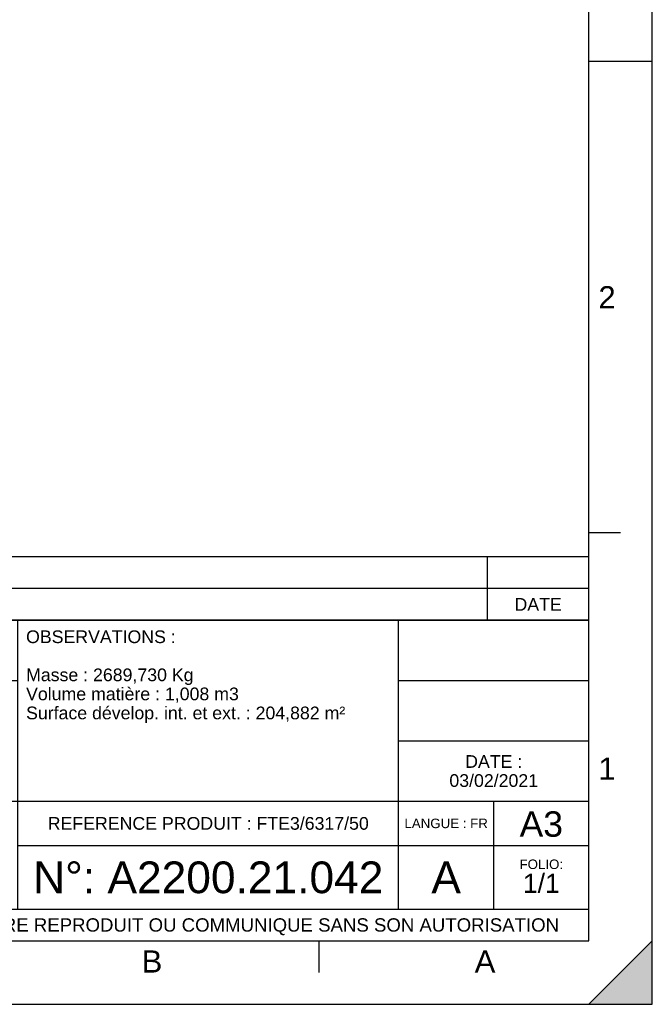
# Model space of a CAD drawing. Header units: millimetres. Extents: x 0 to 420, y 0 to 297.
# Tile 23 of 37: x 320 to 420, y 0 to 155. Entities that reach past the tile are written whole.
import ezdxf

# ---------------------------------------------------------------- set-up
doc = ezdxf.new("R2010")
doc.units = ezdxf.units.MM
doc.header["$LTSCALE"] = 23.1
doc.layers.get('0').update_dxf_attribs({"linetype": 'CONTINUOUS'})
doc.styles.get("Standard").update_dxf_attribs({"font": 'arial.ttf'})
doc.styles.add('TEXTSTYLE_2', font='arial.ttf')

# ---------------------------------------------------------------- blocks, each defined once
blk = doc.blocks.new('MARGEA3_BL0', base_point=(210.000078, 148.5))
at = {"color": 7, "linetype": 'Continuous'}
for p, q in [((420, 0), (420, 296.999914)), ((420.000078, 0.000001), (420.000078, 297.000001)), ((410.000078, 10.000001), (410.000078, 287.000001)), ((420.000078, 148.500001), (410.000078, 148.500001)), ((415.000078, 74.250001), (410.000078, 74.250001)), ((10.000078, 10.000001), (410.000078, 10.000001)), ((367.500078, 5.000001), (367.500078, 10.000001)), ((420, 10), (410, 0)), ((420, 10), (410, 0)), ((420.000078, 10.000001), (410.000078, 0.000001)), ((420, 0), (420, 10)), ((420.000078, 0.000001), (420.000078, 10.000001)), ((0.000078, 0), (420.000078, 0)), ((410, 0), (420, 0)), ((410.000078, 0.000001), (420.000078, 0.000001))]:
    blk.add_line(p, q, dxfattribs=at)
blk.add_solid([(420, 10), (410, 0), (420, 0)], dxfattribs=at)
at = {"color": 7, "linetype": 'Continuous', "style": 'TEXTSTYLE_2', "oblique": 0.00001872}
for s, p in [('2', (411.500078, 109.625001)), ('1', (411.500078, 35.375001)), ('B', (339.500078, 5.000001)), ('A', (392.000078, 5.000001))]:
    blk.add_text(s, height=3.5, dxfattribs=at).set_placement(p)
blk = doc.blocks.new('*T5')
at = {"color": 2, "linetype": 'Continuous'}
for p, q in [((0, 0), (0, 50.5)), ((0, 50.5), (190, 50.5)), ((25, 22), (25, 50.5)), ((100, 5), (100, 50.5)), ((160, 5), (160, 50.5)), ((190, 0), (190, 50.5)), ((0, 41), (100, 41)), ((160, 41), (190, 41)), ((0, 31.5), (25, 31.5)), ((160, 31.5), (190, 31.5)), ((0, 22), (190, 22)), ((175, 5), (175, 22)), ((100, 15), (190, 15)), ((0, 5), (190, 5)), ((0, 0), (190, 0))]:
    blk.add_line(p, q, dxfattribs=at)
at = {"color": 5, "linetype": 'Continuous', "line_spacing_factor": 0.9}
for s, insert, char_height, width, attachment_point in [('MATIERE :\\P ', (1.28, 48.9), 2, 27.8662, 1), ('TOLERANCES GENERALES :\\P±10mm', (26.28, 48.9), 2, 76.5502, 1), ('OBSERVATIONS :\\P \\PMasse : 2689,730 Kg\\PVolume matière : 1,008 m3\\PSurface dévelop. int. et ext. : 204,882 m²', (101.28, 48.9), 2, 100.5056, 1), ('ECHELLE :\\P\\H2.5;1:50', (1.28, 39.4), 2, 28.5204, 1), ('TITRE :\\PFOSSE TOUTES EAUX 50 M3\\PDIAMETRE 2300\\P20 A 60 M3', (26.28, 39.4), 2, 76.8476, 1), ('DATE :\\P03/02/2021', (175, 29.25), 2, 27.9554, 2), ('A3', (182.5, 20.4), 4, 13.6506, 2), ('REFERENCE PRODUIT : FTE3/6317/50', (130, 19.5), 2, 101.0558, 2), ('LANGUE : FR', (167.5, 19.25), 1.5, 26.2639, 2), ('N°: A2200.21.042', (130, 12.5), 5, 110.3346, 2), ('A', (167.5, 12.5), 5, 9.2937, 2), ('FOLIO:  \\P\\H3.0;1/1', (182.5, 12.81), 1.5, 16.0372, 2), ('CE PLAN EST LA PROPRIETE DE LA SOCIETE F2F ET NE PEUT ETRE REPRODUIT OU COMMUNIQUE SANS SON AUTORISATION', (95, 3.55), 2.1, 360.4506, 2)]:
    blk.add_mtext(s, dxfattribs=dict(at, insert=insert, char_height=char_height, width=width, attachment_point=attachment_point))
blk = doc.blocks.new('*T6')
at = {"color": 2, "linetype": 'Continuous'}
for p, q in [((190, 10), (0, 10)), ((0, 0), (0, 10)), ((8, 0), (8, 10)), ((16, 0), (16, 10)), ((174, 0), (174, 10)), ((190, 0), (190, 10)), ((190, 5), (0, 5)), ((190, 0), (0, 0))]:
    blk.add_line(p, q, dxfattribs=at)
at = {"color": 5, "linetype": 'Continuous', "char_height": 2, "line_spacing_factor": 0.9}
for s, insert, width, attachment_point in [('REV', (4, 3.5), 11.4647, 2), ('PAR', (12, 3.5), 11.4647, 2), ('NATURE DE LA MODIFICATION', (17.28, 3.5), 82.7212, 1), ('DATE', (182, 3.5), 14.8699, 2)]:
    blk.add_mtext(s, dxfattribs=dict(at, insert=insert, width=width, attachment_point=attachment_point))

msp = doc.modelspace()

# ---------------------------------------------------------------- linework, layer by layer
at = {"color": 7, "linetype": 'Continuous'}
for p, q in [((420, 0), (420, 297)), ((0, 0), (420, 0))]:
    msp.add_line(p, q, dxfattribs=at)

# ---------------------------------------------------------------- block references
msp.add_blockref('MARGEA3_BL0', (210, 148.5), dxfattribs=at)
for name, p in [('*T6', (220, 60.5)), ('*T5', (220, 10))]:
    msp.add_blockref(name, p)

doc.saveas('drawing.dxf')
